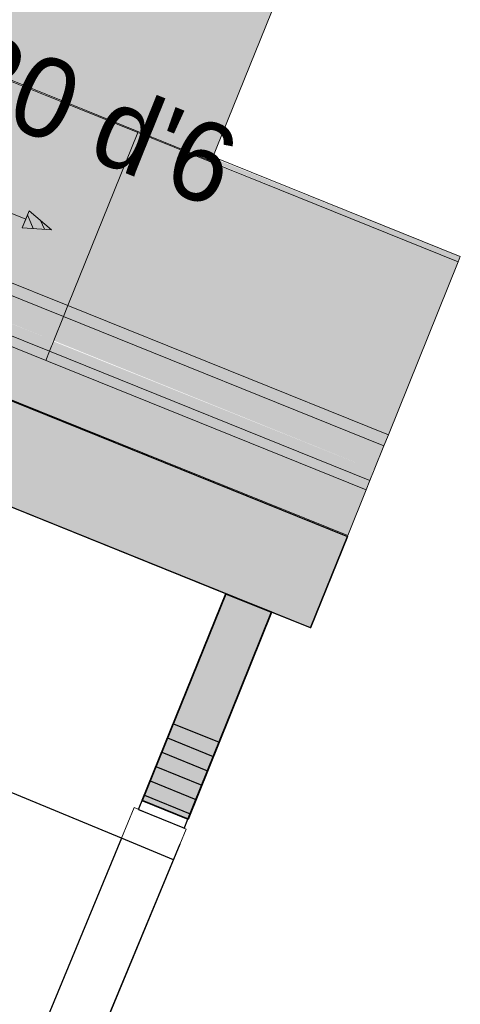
# Model space of a CAD drawing. Header units: millimetres. Extents: x -526411 to -400573, y 47353 to 130199.
# Tile 93 of 256: x -487757 to -486865, y 75692 to 77686. Entities that reach past the tile are written whole.
import ezdxf

# ---------------------------------------------------------------- set-up
doc = ezdxf.new("R2010")
doc.units = ezdxf.units.MM
for name, color, linetype, lineweight in [('01_ALGEMEEN', 7, 'Continuous', 18), ('65_BRANDWEERSYMBOLEN', 7, 'Continuous', 18), ('HATCH_REACTORS', 7, 'Continuous', 18), ('I-FURN', 30, 'Continuous', 18), ('m-pg-03_AI_dwg', 8, 'Continuous', 18)]:
    doc.layers.add(name, color=color, linetype=linetype, lineweight=lineweight)
doc.styles.add('Frutiger', font='Frutrg__0.ttf', dxfattribs={"height": 7.29503})

# ---------------------------------------------------------------- blocks, each defined once
blk = doc.blocks.new('80_KA_SL_single lounge - LWP-2-V67-3e Verdieping - Percelen telling LI')
at = {"layer": 'I-FURN'}
for points in [[(0, 0), (0, -100), (2100, -100), (2100, 0), (0.4, 0)], [(0, -100), (0, -120.5), (700, -120.5), (700, -100), (40.7, -100)], [(700, -100), (700, -120.5), (1400, -120.5), (1400, -100), (1166.4, -100)], [(0, -120.5), (2, -143.4), (700, -141.8), (700, -120.5), (8.3, -120.5)], [(700, -120.5), (702, -143.4), (1400, -141.8), (1400, -120.5), (1115.5, -120.5)], [(0, -143.4), (0, -195.8), (700, -195.8), (700, -143.4), (0.6, -143.4)], [(700, -143.4), (700, -195.8), (1400, -195.8), (1400, -143.4), (700.6, -143.4)], [(0, -195.8), (0, -220), (700, -220), (700, -195.8), (21.2, -195.8)], [(700, -195.8), (700, -220), (1400, -217.8), (1400, -195.8), (721.2, -195.8)], [(0, -220), (0, -598), (700, -598), (700, -220), (3.8, -220)], [(700, -220), (700, -598), (1400, -598), (1400, -220), (703.8, -220)], [(0, -598), (1.2, -609.4), (540, -607.2), (540, -600), (281.5, -598)], [(700, -598), (700, -600), (948.3, -598)], [(540, -600), (540, -1600), (1540, -1600), (1540, -600), (949.1, -600)]]:
    blk.add_hatch(color=122, dxfattribs=at).paths.add_polyline_path(points, flags=0)
for p, q in [((2100, 0), (0, 0)), ((0, 0), (0, -100)), ((0, -120.5), (0, -100)), ((0, -100), (2100, -100)), ((700, -100), (700, -120.5)), ((700, -120.5), (700, -100)), ((0, -143.4), (0, -120.5)), ((0, -120.5), (700, -120.5)), ((700, -120.5), (700, -143.4)), ((700, -143.4), (700, -120.5)), ((700, -120.5), (1400, -120.5)), ((0, -195.8), (0, -143.4)), ((700, -143.4), (700, -195.8)), ((700, -195.8), (700, -143.4)), ((0, -220), (0, -195.8)), ((0, -195.8), (700, -195.8)), ((700, -195.8), (700, -220)), ((700, -220), (700, -195.8)), ((700, -195.8), (1229, -195.8)), ((0, -598), (0, -220)), ((0, -220), (700, -220)), ((700, -220), (700, -598)), ((700, -598), (700, -220)), ((700, -220), (1225.2, -220)), ((0, -609.4), (0, -598)), ((0, -598), (700, -598)), ((700, -598), (1400, -598)), ((0, -609.4), (540, -609.4)), ((1540, -600), (540, -600)), ((540, -600), (540, -1600))]:
    blk.add_line(p, q, dxfattribs=at)
blk = doc.blocks.new('m-pg-03_AI_dwg_block 123-639091-3e Verdieping - Percelen telling LI')
at = {"layer": '01_ALGEMEEN', "color": 253, "lineweight": 25}
for p, q in [((-968.765, -403.247), (-1053.311, -369.086)), ((-964.59, -404.934), (-968.765, -403.247)), ((-961.053, -406.364), (-964.59, -404.934))]:
    blk.add_line(p, q, dxfattribs=at)
blk = doc.blocks.new('m-pg-03_AI_dwg_block 172-639140-3e Verdieping - Percelen telling LI')
at = {"layer": '01_ALGEMEEN', "color": 253, "lineweight": 25}
blk.add_line((-976.723, -422.915), (-968.775, -403.242), dxfattribs=at)
blk = doc.blocks.new('m-pg-03_AI_dwg_block 173-639141-3e Verdieping - Percelen telling LI')
at = {"layer": '01_ALGEMEEN', "color": 253, "lineweight": 25}
for p, q in [((-972.223, -423.788), (-964.599, -404.935)), ((-972.569, -424.644), (-972.223, -423.788))]:
    blk.add_line(p, q, dxfattribs=at)
blk = doc.blocks.new('m-pg-03_AI_dwg_block 994-639962-3e Verdieping - Percelen telling LI')
at = {"layer": '01_ALGEMEEN', "color": 253, "lineweight": 25}
blk.add_line((-976.723, -422.915), (-972.547, -424.608), dxfattribs=at)
blk = doc.blocks.new('m-pg-03_AI_dwg_block 995-639963-3e Verdieping - Percelen telling LI')
at = {"layer": '01_ALGEMEEN', "color": 253, "lineweight": 25}
blk.add_line((-976.194, -421.613), (-972.018, -423.297), dxfattribs=at)
blk = doc.blocks.new('m-pg-03_AI_dwg_block 996-639964-3e Verdieping - Percelen telling LI')
at = {"layer": '01_ALGEMEEN', "color": 253, "lineweight": 25}
blk.add_line((-975.665, -420.312), (-971.5, -421.996), dxfattribs=at)
blk = doc.blocks.new('m-pg-03_AI_dwg_block 997-639965-3e Verdieping - Percelen telling LI')
at = {"layer": '01_ALGEMEEN', "color": 253, "lineweight": 25}
blk.add_line((-975.14, -419.008), (-970.971, -420.69), dxfattribs=at)
blk = doc.blocks.new('m-pg-03_AI_dwg_block 998-639966-3e Verdieping - Percelen telling LI')
at = {"layer": '01_ALGEMEEN', "color": 253, "lineweight": 25}
blk.add_line((-974.607, -417.695), (-970.441, -419.388), dxfattribs=at)
blk = doc.blocks.new('m-pg-03_AI_dwg_block 999-639967-3e Verdieping - Percelen telling LI')
at = {"layer": '01_ALGEMEEN', "color": 253, "lineweight": 25}
blk.add_line((-974.082, -416.392), (-969.912, -418.077), dxfattribs=at)
blk = doc.blocks.new('m-pg-03_AI_dwg_block 1000-639968-3e Verdieping - Percelen telling LI')
at = {"layer": '01_ALGEMEEN', "color": 253, "lineweight": 25}
blk.add_line((-973.556, -415.093), (-969.383, -416.771), dxfattribs=at)
blk = doc.blocks.new('m-pg-03_AI_dwg_block 1141-640109-3e Verdieping - Percelen telling LI')
at = {"layer": '01_ALGEMEEN', "color": 9, "lineweight": 9}
blk.add_line((-972.389, -424.707), (-973.549, -427.495), dxfattribs=at)
blk = doc.blocks.new('m-pg-03_AI_dwg_block 1142-640110-3e Verdieping - Percelen telling LI')
at = {"layer": '01_ALGEMEEN', "color": 9, "lineweight": 9}
blk.add_line((-974.123, -423.991), (-972.389, -424.707), dxfattribs=at)
blk = doc.blocks.new('m-pg-03_AI_dwg_block 1143-640111-3e Verdieping - Percelen telling LI')
at = {"layer": '01_ALGEMEEN', "color": 9, "lineweight": 9}
blk.add_line((-973.549, -427.495), (-976.554, -426.246), dxfattribs=at)
blk = doc.blocks.new('m-pg-03_AI_dwg_block 1144-640112-3e Verdieping - Percelen telling LI')
at = {"layer": '01_ALGEMEEN', "color": 9, "lineweight": 9}
blk.add_line((-977.129, -422.742), (-974.123, -423.991), dxfattribs=at)
blk = doc.blocks.new('m-pg-03_AI_dwg_block 1145-640113-3e Verdieping - Percelen telling LI')
at = {"layer": '01_ALGEMEEN', "color": 9, "lineweight": 9, "flags": 128}
blk.add_lwpolyline([(-976.554, -426.246), (-978.288, -425.53), (-977.129, -422.742)], dxfattribs=at)
blk = doc.blocks.new('m-pg-03_AI_dwg_block 1146-640114-3e Verdieping - Percelen telling LI')
at = {"layer": '01_ALGEMEEN', "color": 253, "lineweight": 25}
blk.add_line((-978.288, -425.53), (-992.079, -458.816), dxfattribs=at)
blk = doc.blocks.new('m-pg-03_AI_dwg_block 1148-640116-3e Verdieping - Percelen telling LI')
at = {"layer": '01_ALGEMEEN', "color": 253, "lineweight": 25}
blk.add_line((-987.328, -460.782), (-973.549, -427.495), dxfattribs=at)
blk = doc.blocks.new('m-pg-03_AI_dwg_block 1149-640117-3e Verdieping - Percelen telling LI')
at = {"layer": '01_ALGEMEEN', "color": 253, "lineweight": 25}
blk.add_line((-973.549, -427.495), (-978.288, -425.53), dxfattribs=at)
blk = doc.blocks.new('m-pg-03_AI_dwg_block 1150-640118-3e Verdieping - Percelen telling LI')
at = {"layer": '01_ALGEMEEN', "color": 253, "lineweight": 25}
blk.add_line((-978.288, -425.53), (-1011.577, -411.741), dxfattribs=at)
blk = doc.blocks.new('m-pg-03_AI_dwg_block 1157-640125-3e Verdieping - Percelen telling LI')
at = {"layer": '01_ALGEMEEN', "color": 253, "lineweight": 25}
blk.add_line((-972.963, -426.08), (-987.902, -462.154), dxfattribs=at)
blk = doc.blocks.new('m-pg-03_AI_dwg_block 1308-640276-3e Verdieping - Percelen telling LI')
at = {"layer": '01_ALGEMEEN', "color": 253, "lineweight": 25}
blk.add_line((-961.051, -406.36), (-957.675, -398.014), dxfattribs=at)
blk = doc.blocks.new('m-pg-03_AI_dwg_block 1409-640377-3e Verdieping - Percelen telling LI')
at = {"layer": '01_ALGEMEEN', "color": 53, "lineweight": 35}
blk.add_line((-968.764, -403.244), (-964.589, -404.931), dxfattribs=at)
at = {"layer": '01_ALGEMEEN', "color": 53, "lineweight": 35, "flags": 128}
blk.add_lwpolyline([(-964.589, -404.931), (-972.217, -423.79), (-976.391, -422.102), (-968.764, -403.244)], dxfattribs=at)
blk = doc.blocks.new('m-pg-03_AI_dwg_block 1410-640378-3e Verdieping - Percelen telling LI')
at = {"layer": '01_ALGEMEEN'}
blk.add_hatch(color=10, dxfattribs=at).paths.add_polyline_path([(-972.217, -423.79), (-964.589, -404.931), (-968.764, -403.244), (-976.391, -422.102)], flags=0)
at = {"layer": '01_ALGEMEEN', "color": 133}
blk.add_line((-968.764, -403.244), (-964.589, -404.931), dxfattribs=at)
at = {"layer": '01_ALGEMEEN', "color": 133, "flags": 128}
blk.add_lwpolyline([(-964.589, -404.931), (-972.217, -423.79), (-976.391, -422.102), (-968.764, -403.244)], dxfattribs=at)
blk = doc.blocks.new('m-pg-03_AI_dwg_block 1411-640379-3e Verdieping - Percelen telling LI')
at = {"layer": '01_ALGEMEEN', "color": 133}
blk.add_line((-964.589, -404.931), (-972.217, -423.79), dxfattribs=at)
blk = doc.blocks.new('m-pg-03_AI_dwg_block 1412-640380-3e Verdieping - Percelen telling LI')
at = {"layer": '01_ALGEMEEN', "color": 133}
blk.add_line((-976.391, -422.102), (-968.764, -403.244), dxfattribs=at)
blk = doc.blocks.new('m-pg-03_AI_dwg_block 1413-640381-3e Verdieping - Percelen telling LI')
at = {"layer": '01_ALGEMEEN', "color": 133}
blk.add_line((-968.764, -403.244), (-964.589, -404.931), dxfattribs=at)
blk = doc.blocks.new('m-pg-03_AI_dwg_block 1414-640382-3e Verdieping - Percelen telling LI')
at = {"layer": '01_ALGEMEEN', "color": 133}
blk.add_line((-972.217, -423.79), (-976.391, -422.102), dxfattribs=at)
blk = doc.blocks.new('m-pg-03_AI_dwg_block 1527-640495-3e Verdieping - Percelen telling LI')
at = {"layer": '01_ALGEMEEN', "color": 253, "lineweight": 25}
blk.add_line((-961.041, -406.364), (-1137.759, -334.964), dxfattribs=at)
at = {"layer": '01_ALGEMEEN', "color": 253, "lineweight": 25, "flags": 128}
blk.add_lwpolyline([(-1134.385, -326.614), (-957.667, -398.014), (-961.041, -406.364)], dxfattribs=at)
blk = doc.blocks.new('m-pg-03_AI_dwg_block 1528-640496-3e Verdieping - Percelen telling LI')
at = {"layer": '01_ALGEMEEN'}
blk.add_hatch(color=10, dxfattribs=at).paths.add_polyline_path([(-961.041, -406.364), (-957.667, -398.014), (-1134.386, -326.614), (-1137.757, -334.965), (-1015.019, -384.556)], flags=0)
at = {"layer": '01_ALGEMEEN', "color": 133, "flags": 128}
blk.add_lwpolyline([(-1134.385, -326.614), (-957.667, -398.014), (-961.041, -406.364), (-1137.759, -334.964)], dxfattribs=at)
blk = doc.blocks.new('m-pg-03_AI_dwg_block 1529-640497-3e Verdieping - Percelen telling LI')
at = {"layer": '01_ALGEMEEN', "color": 213, "lineweight": 13}
blk.add_line((-1134.385, -326.614), (-957.667, -398.014), dxfattribs=at)
blk = doc.blocks.new('m-pg-03_AI_dwg_block 1530-640498-3e Verdieping - Percelen telling LI')
at = {"layer": '01_ALGEMEEN', "color": 213, "lineweight": 13}
blk.add_line((-961.041, -406.364), (-1137.759, -334.964), dxfattribs=at)
blk = doc.blocks.new('m-pg-03_AI_dwg_block 1531-640499-3e Verdieping - Percelen telling LI')
at = {"layer": '01_ALGEMEEN', "color": 213, "lineweight": 13}
blk.add_line((-957.667, -398.014), (-961.041, -406.364), dxfattribs=at)
blk = doc.blocks.new('m-pg-03_AI_dwg_block 1532-640500-3e Verdieping - Percelen telling LI')
at = {"layer": '01_ALGEMEEN', "color": 133}
blk.add_line((-1134.385, -326.614), (-957.667, -398.014), dxfattribs=at)
blk = doc.blocks.new('m-pg-03_AI_dwg_block 1533-640501-3e Verdieping - Percelen telling LI')
at = {"layer": '01_ALGEMEEN', "color": 133}
blk.add_line((-961.041, -406.364), (-1137.759, -334.964), dxfattribs=at)
blk = doc.blocks.new('m-pg-03_AI_dwg_block 1534-640502-3e Verdieping - Percelen telling LI')
at = {"layer": '01_ALGEMEEN', "color": 133}
blk.add_line((-957.667, -398.014), (-961.041, -406.364), dxfattribs=at)
blk = doc.blocks.new('m-pg-03_AI_dwg_block 2-641149-3e Verdieping - Percelen telling LI')
for name in ['m-pg-03_AI_dwg_block 1527-640495-3e Verdieping - Percelen telling LI', 'm-pg-03_AI_dwg_block 1528-640496-3e Verdieping - Percelen telling LI', 'm-pg-03_AI_dwg_block 1529-640497-3e Verdieping - Percelen telling LI', 'm-pg-03_AI_dwg_block 1532-640500-3e Verdieping - Percelen telling LI', 'm-pg-03_AI_dwg_block 123-639091-3e Verdieping - Percelen telling LI', 'm-pg-03_AI_dwg_block 1530-640498-3e Verdieping - Percelen telling LI', 'm-pg-03_AI_dwg_block 1533-640501-3e Verdieping - Percelen telling LI', 'm-pg-03_AI_dwg_block 1308-640276-3e Verdieping - Percelen telling LI', 'm-pg-03_AI_dwg_block 1531-640499-3e Verdieping - Percelen telling LI', 'm-pg-03_AI_dwg_block 1534-640502-3e Verdieping - Percelen telling LI', 'm-pg-03_AI_dwg_block 172-639140-3e Verdieping - Percelen telling LI', 'm-pg-03_AI_dwg_block 1409-640377-3e Verdieping - Percelen telling LI', 'm-pg-03_AI_dwg_block 1410-640378-3e Verdieping - Percelen telling LI', 'm-pg-03_AI_dwg_block 1412-640380-3e Verdieping - Percelen telling LI', 'm-pg-03_AI_dwg_block 1413-640381-3e Verdieping - Percelen telling LI', 'm-pg-03_AI_dwg_block 173-639141-3e Verdieping - Percelen telling LI', 'm-pg-03_AI_dwg_block 1411-640379-3e Verdieping - Percelen telling LI', 'm-pg-03_AI_dwg_block 1150-640118-3e Verdieping - Percelen telling LI', 'm-pg-03_AI_dwg_block 1000-639968-3e Verdieping - Percelen telling LI', 'm-pg-03_AI_dwg_block 999-639967-3e Verdieping - Percelen telling LI', 'm-pg-03_AI_dwg_block 998-639966-3e Verdieping - Percelen telling LI', 'm-pg-03_AI_dwg_block 997-639965-3e Verdieping - Percelen telling LI', 'm-pg-03_AI_dwg_block 996-639964-3e Verdieping - Percelen telling LI', 'm-pg-03_AI_dwg_block 995-639963-3e Verdieping - Percelen telling LI', 'm-pg-03_AI_dwg_block 1145-640113-3e Verdieping - Percelen telling LI', 'm-pg-03_AI_dwg_block 1144-640112-3e Verdieping - Percelen telling LI', 'm-pg-03_AI_dwg_block 1414-640382-3e Verdieping - Percelen telling LI', 'm-pg-03_AI_dwg_block 994-639962-3e Verdieping - Percelen telling LI', 'm-pg-03_AI_dwg_block 1142-640110-3e Verdieping - Percelen telling LI', 'm-pg-03_AI_dwg_block 1146-640114-3e Verdieping - Percelen telling LI', 'm-pg-03_AI_dwg_block 1149-640117-3e Verdieping - Percelen telling LI', 'm-pg-03_AI_dwg_block 1141-640109-3e Verdieping - Percelen telling LI', 'm-pg-03_AI_dwg_block 1157-640125-3e Verdieping - Percelen telling LI', 'm-pg-03_AI_dwg_block 1143-640111-3e Verdieping - Percelen telling LI', 'm-pg-03_AI_dwg_block 1148-640116-3e Verdieping - Percelen telling LI']:
    blk.add_blockref(name, (0, 0))
blk = doc.blocks.new('m-pg-03_AI_dwg_block 7614-646583-3e Verdieping - Percelen telling LI')
at = {"layer": 'HATCH_REACTORS', "color": 133, "flags": 128}
blk.add_lwpolyline([(-986.698, -368.313), (-984.666, -370.044), (-987.331, -369.879)], close=True, dxfattribs=at)
blk = doc.blocks.new('m-pg-03_AI_dwg_block 8048-647017-3e Verdieping - Percelen telling LI')
at = {"layer": '65_BRANDWEERSYMBOLEN', "color": 213, "lineweight": 13, "flags": 128}
blk.add_lwpolyline([(-999.279, -364.144), (-995.627, -365.619), (-993.579, -362.803), (-994.542, -369.699), (-990.447, -364.068), (-991.411, -370.963), (-989.363, -368.148), (-987.014, -369.096), (-986.698, -368.313), (-984.666, -370.044), (-987.331, -369.879), (-987.014, -369.096)], dxfattribs=at)
blk = doc.blocks.new('m-pg-03_AI_dwg_block 8049-647018-3e Verdieping - Percelen telling LI')
at = {"layer": '65_BRANDWEERSYMBOLEN', "color": 133}
blk.add_line((-986.854, -368.698), (-986.326, -369.941), dxfattribs=at)
blk = doc.blocks.new('m-pg-03_AI_dwg_block 8050-647019-3e Verdieping - Percelen telling LI')
at = {"layer": '65_BRANDWEERSYMBOLEN', "color": 133}
blk.add_line((-985.665, -369.194), (-985.321, -370.004), dxfattribs=at)
blk = doc.blocks.new('m-pg-03_AI_dwg_block 8051-647020-3e Verdieping - Percelen telling LI')
at = {"layer": '65_BRANDWEERSYMBOLEN', "insert": (-991.421, -351.566), "char_height": 7.295, "width": 34.72112, "attachment_point": 1, "rotation": 338.01087, "line_spacing_factor": 1.017696, "style": 'Frutiger'}
blk.add_mtext("20 d'6", dxfattribs=at)
blk = doc.blocks.new('m-pg-03_AI_dwg-638970-3e Verdieping - Percelen telling LI')
for name in ['m-pg-03_AI_dwg_block 2-641149-3e Verdieping - Percelen telling LI', 'm-pg-03_AI_dwg_block 8051-647020-3e Verdieping - Percelen telling LI', 'm-pg-03_AI_dwg_block 8048-647017-3e Verdieping - Percelen telling LI', 'm-pg-03_AI_dwg_block 7614-646583-3e Verdieping - Percelen telling LI', 'm-pg-03_AI_dwg_block 8049-647018-3e Verdieping - Percelen telling LI', 'm-pg-03_AI_dwg_block 8050-647019-3e Verdieping - Percelen telling LI']:
    blk.add_blockref(name, (0, 0))

msp = doc.modelspace()

# ---------------------------------------------------------------- block references
at = {"layer": 'I-FURN', "rotation": 158.0240140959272}
msp.add_blockref('80_KA_SL_single lounge - LWP-2-V67-3e Verdieping - Percelen telling LI', (-487093, 76640.9), dxfattribs=at)
at = {"layer": 'm-pg-03_AI_dwg', "color": 133, "xscale": 22.2068924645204, "yscale": 22.2068924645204, "zscale": 22.2068924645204}
msp.add_blockref('m-pg-03_AI_dwg-638970-3e Verdieping - Percelen telling LI', (-465826.5, 85478), dxfattribs=at)

doc.saveas('drawing.dxf')
